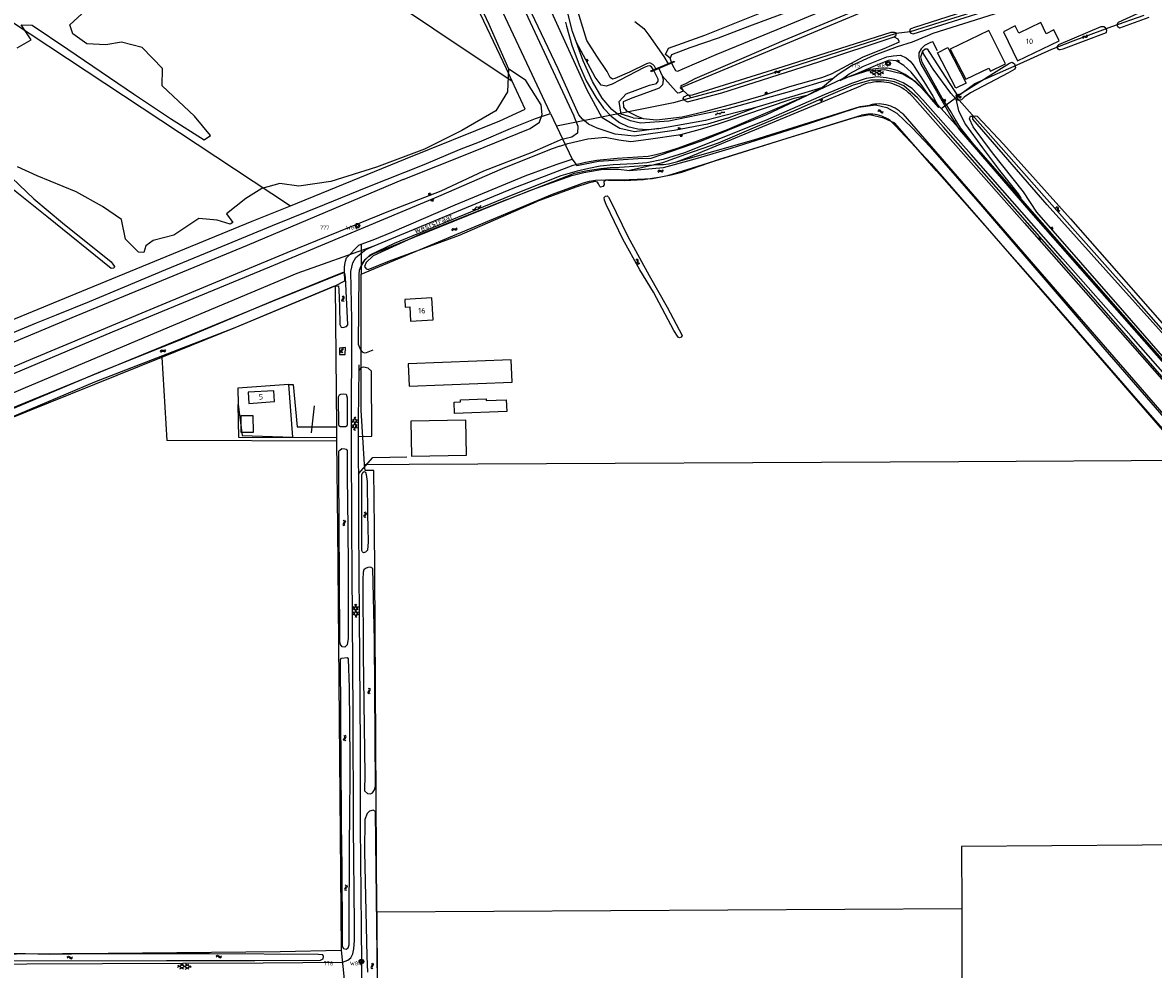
# Model space of a CAD drawing. Header units: metres. Extents: x 51973 to 58000, y 375000 to 380663.
# Tile 51 of 56: x 56747 to 57263, y 379798 to 380231. Entities that reach past the tile are written whole.
import ezdxf
from ezdxf.enums import TextEntityAlignment as Align

# ---------------------------------------------------------------- set-up
doc = ezdxf.new("R2010")
doc.units = ezdxf.units.M
doc.header["$LTSCALE"] = 0.1
doc.layers.get('0').update_dxf_attribs({"linetype": 'CONTINUOUS'})
doc.layers.add('B-WA-OG-TOPOGRAFIE-G', color=253, linetype='CONTINUOUS')
doc.styles.add('ISOCP', font='ISOCP.shx', dxfattribs={"height": 1.8})

# ---------------------------------------------------------------- blocks, each defined once
blk = doc.blocks.new('M01')
at = {"color": 0}
for radius in [1.05, 0.625]:
    blk.add_circle((0, 0), radius, dxfattribs=at)
blk = doc.blocks.new('S016')
at = {"color": 0, "linetype": 'Continuous'}
for points in [[(0.01, -0.38), (2.65, 1.15)], [(2.65, -1.15), (0.01, 0.38)], [(5.07, -1.15), (1.09, 1.15)], [(1.09, -1.15), (5.07, 1.15)], [(6.16, -0.38), (3.51, 1.15)], [(3.51, -1.15), (6.16, 0.37)]]:
    blk.add_lwpolyline(points, dxfattribs=at)
blk = doc.blocks.new('S05')
at = {"color": 0}
for p, q in [((0.08, 0.3), (0.38, 0.59)), ((0.11, -0.19), (0.41, 0.09)), ((0.38, 0.59), (0.68, 0.71)), ((0.41, 0.09), (0.71, 0.21)), ((0.68, 0.71), (1.01, 0.62)), ((0.71, 0.21), (1.02, 0.12)), ((1.01, 0.62), (1.33, 0.37)), ((1.02, 0.12), (1.36, -0.12)), ((1.33, 0.37), (1.66, 0.13)), ((1.66, 0.13), (1.97, 0.04)), ((1.97, 0.04), (2.28, 0.16)), ((2.28, 0.16), (2.58, 0.44)), ((1.36, -0.12), (1.68, -0.37)), ((1.68, -0.37), (2, -0.46)), ((2, -0.46), (2.31, -0.33)), ((2.31, -0.33), (2.61, -0.05))]:
    blk.add_line(p, q, dxfattribs=at)
blk = doc.blocks.new('BIJPIJL')
at = {"color": 0}
blk.add_line((0, 0), (1, 0), dxfattribs=at)
blk = doc.blocks.new('S012')
at = {"color": 0}
for p, q in [((1.18, 2.05), (0, 0)), ((1.18, -2.05), (0, 0)), ((1.4, 0), (0.21, -2.05)), ((1.4, 0), (0.22, 2.05))]:
    blk.add_line(p, q, dxfattribs=at)
blk = doc.blocks.new('S026')
at = {"color": 0}
for p, q in [((0, 0), (4.4, 0)), ((0.2, 0.5), (0.2, 0)), ((1.2, 0), (1.2, -0.5)), ((2.2, 0.5), (2.2, 0)), ((3.2, 0), (3.2, -0.5)), ((4.2, 0.5), (4.2, 0))]:
    blk.add_line(p, q, dxfattribs=at)
blk = doc.blocks.new('S04')
at = {"color": 0}
for p, q in [((0, 0.5), (0.5, 0.5)), ((0, 0.25), (1, 0.25)), ((0, 0), (0.5, 0)), ((0, -0.25), (1, -0.25)), ((0, -0.5), (0.5, -0.5))]:
    blk.add_line(p, q, dxfattribs=at)

msp = doc.modelspace()

# ---------------------------------------------------------------- linework, layer by layer
at = {"layer": 'B-WA-OG-TOPOGRAFIE-G'}
for points in [[(57037.249, 380182.21), (57026.191, 380180.68), (57019.438, 380182.277), (57011.385, 380187.157), (57004.554, 380199.745), (56987.701, 380236.789), (56966.513, 380279.278), (56940.381, 380335.429), (56925.096, 380367.649), (56914.397, 380388.259), (56906.179, 380400.343), (56893.426, 380415.848), (56881.346, 380429.621), (56842.986, 380469.148), (56813.446, 380500.59), (56805.922, 380508.524), (56796.105, 380516.909), (56765.818, 380537.382), (56758.438, 380540.293), (56755.232, 380539.031), (56751.633, 380535.789), (56749.888, 380532.834), (56748.968, 380530.063)], [(56646.668, 380420.164), (56970.403, 380203.811)], [(56970.403, 380203.811), (56967.744, 380209.494), (56953.004, 380240.539), (56946.776, 380254.439), (56931.162, 380286.779), (56917.414, 380315.714), (56906.82, 380338.097), (56896.126, 380359.485), (56887.452, 380375.04), (56877.838, 380387.273), (56868.659, 380397.853), (56873.043, 380401.428), (56876.66, 380404.75)], [(56987.916, 380189.121), (56908.299, 380358.4), (56892.509, 380385.45), (56876.66, 380404.75)], [(56589.345, 380331.892), (56869.193, 380146.968)], [(56954.051, 380283.413), (56982.877, 380221.665), (56998.478, 380188.085)], [(57000.793, 380188.446), (56991.396, 380209.458), (56957.855, 380279.888)], [(57040.28, 380215.987), (57041.668, 380218.831), (57058.24, 380224.803), (57184.482, 380275.507)], [(57047.071, 380200.854), (57228.255, 380276.48)], [(57238.359, 380258.206), (57193.844, 380239.51), (57165.542, 380230.673), (57152.009, 380226.372), (57145.654, 380225.605)], [(57160.015, 380224.744), (57162.462, 380225.771), (57190.41, 380234.545), (57192.457, 380235.383), (57196.092, 380236.872), (57238.1, 380254.079), (57239.094, 380254.833)], [(56953.456, 380243.297), (56959.738, 380229.845), (56968.656, 380209.459), (56968.208, 380199.021)], [(57260.832, 380232.917), (57247.569, 380228.081), (57246.792, 380228.594), (57246.476, 380229.753), (57247, 380230.83), (57256.079, 380234.806), (57280.973, 380243.343)], [(57116.753, 380205.101), (57096.703, 380199.039), (57068.321, 380191.074), (57041.789, 380185.563), (57028.937, 380184.676), (57024.309, 380185.695), (57019.811, 380187.663), (57015.849, 380190.954), (57011.462, 380196.132), (57006.944, 380203.726), (57002.689, 380213.194), (56997.897, 380226.543), (56994.802, 380238.491)], [(57035.983, 380209.506), (57035.243, 380210.706), (57034.503, 380211.512), (57033.237, 380212.144), (57031.633, 380211.746), (57023.895, 380207.923), (57017.239, 380205.092), (57016.078, 380204.795), (57015.128, 380205.563), (57013.641, 380208.299), (57008.934, 380215.26), (57004.376, 380222.333), (56999.143, 380239.813)], [(57100.37, 380236.988), (57078.587, 380228.969), (57064.325, 380223.469), (57051.452, 380218.984), (57043.109, 380215.821), (57042.451, 380214.304), (57040.28, 380215.987)], [(57153.495, 380228.23), (57151.999, 380227.544), (57151.724, 380226.569), (57152.242, 380225.816), (57153.413, 380225.479), (57190.125, 380237.045), (57190.85, 380237.664), (57190.604, 380238.624), (57189.814, 380239.129), (57188.214, 380239.331), (57153.495, 380228.23)], [(56829.83, 380177.007), (56832.727, 380179.033), (56825.445, 380187.856), (56815.644, 380197.047), (56810.649, 380201.78), (56810.865, 380209.581), (56801.494, 380219.154), (56792.123, 380221.597), (56784.894, 380220.451), (56776.185, 380220.88), (56769.892, 380225.435), (56768.432, 380229.62), (56774.004, 380234.647)], [(56994.757, 380230.753), (56995.182, 380228.978), (56997.617, 380220.258), (57000.995, 380211.256), (57004.084, 380203.985), (57008.599, 380196.502), (57012.067, 380191.56), (57015.583, 380187.825), (57019.303, 380185.014), (57023.076, 380183.193), (57027.72, 380182.105), (57031.952, 380181.834)], [(57026.324, 380231.024), (57030.422, 380227.899), (57032.705, 380224.8), (57039.631, 380215.14), (57041.47, 380211.803)], [(57109.827, 380235.015), (57091.15, 380227.345), (57063.321, 380215.86), (57047.754, 380209.107), (57045.784, 380208.291), (57044.968, 380208.624), (57043.616, 380211.007), (57043.228, 380212.106)], [(57048.386, 380199.792), (57047.545, 380201.13), (57047.425, 380201.938), (57049.616, 380202.828), (57053.873, 380205.083), (57077.245, 380215.166), (57094.406, 380222.589), (57125.47, 380235.551)], [(57173.13, 380196.529), (57181.517, 380202.734), (57202.132, 380211.838), (57216.608, 380218.381), (57226.297, 380222.248), (57244.04, 380228.781), (57258.828, 380233.967)], [(57219.948, 380222.234), (57217.548, 380227.205), (57213.981, 380225.484), (57211.526, 380230.57), (57201.514, 380225.736), (57199.922, 380229.034), (57194.497, 380226.415), (57200.944, 380213.06), (57219.948, 380222.234)], [(56744.513, 380218.993), (56750.836, 380222.752), (56747.439, 380227.786), (56746.354, 380229.513), (56751.27, 380229.436), (56767.618, 380218.503), (56797.949, 380197.805), (56814.372, 380186.862), (56829.83, 380177.007)], [(57049.148, 380195.073), (57050.323, 380194.474), (57065.974, 380198.493), (57110.32, 380212.708), (57144.691, 380224.019), (57145.574, 380224.779), (57145.671, 380225.776), (57144.769, 380226.115), (57143.168, 380226.071), (57093.911, 380210.38), (57052.489, 380197.429)], [(57145.654, 380225.605), (57066.124, 380200.086), (57052.075, 380196.23)], [(57187.839, 380226.897), (57170.224, 380218.395), (57177.339, 380204.752), (57187.875, 380209.838), (57188.562, 380208.415), (57195.514, 380211.771), (57187.839, 380226.897)], [(57231.144, 380222.038), (57241.57, 380226.122), (57241.685, 380227.067), (57241.106, 380228.197), (57240.38, 380228.642), (57239.048, 380228.666), (57219.668, 380220.491), (57218.902, 380219.532), (57219.235, 380218.769), (57219.904, 380218.33), (57220.498, 380218.289), (57221.862, 380218.598), (57231.144, 380222.038)], [(56970.877, 380155.013), (56998.119, 380165.476), (57003.882, 380166.912), (57008.915, 380167.774), (57018.32, 380168.64), (57032.384, 380169.573), (57035.27, 380170.205), (57040.074, 380171.464), (57046.295, 380173.341), (57056.665, 380177.263), (57068.684, 380181.808), (57105.417, 380197.656), (57105.53, 380197.705), (57111.646, 380200.901), (57111.992, 380201.082), (57116.753, 380205.101), (57119.05, 380207.04), (57125.256, 380210.93), (57135.611, 380215.772), (57146.186, 380219.597), (57153, 380221.793), (57160.015, 380224.744)], [(57034.78, 380209.002), (57034.001, 380210.389), (57033.234, 380210.884), (57032.147, 380210.714), (57030.584, 380210.032), (57019.419, 380204.239), (57016.047, 380202.483), (57013.202, 380201.61), (57010.895, 380201.995), (57008.215, 380205.647), (56999.688, 380221.554)], [(57058.762, 380190.218), (57073.498, 380194.028), (57085.028, 380197.438), (57097.026, 380201.372), (57111.729, 380205.563), (57116.072, 380207.25), (57121.274, 380209.908), (57130.46, 380214.889), (57140.18, 380218.692), (57147.165, 380221.833), (57146.301, 380223.15)], [(57144.691, 380224.019), (57146.301, 380223.15)], [(57161.31, 380221.532), (57158.441, 380220.111), (57157.057, 380218.595), (57155.988, 380216.703), (57155.872, 380215.008), (57156.174, 380213.358), (57156.876, 380211.669), (57163.954, 380199.27), (57170.578, 380187.876), (57173.309, 380183.432), (57174.522, 380181.621), (57207.089, 380143.96), (57236.11, 380110.852), (57264.428, 380078.787), (57297.553, 380041), (57333.658, 380000)], [(57164.422, 380217.694), (57162.347, 380221.754), (57161.31, 380221.532)], [(57165.019, 380191.776), (57161.716, 380195.564), (57157.168, 380200.758), (57153.21, 380204.429), (57149.624, 380206.917), (57145.994, 380208.684), (57142.431, 380209.695), (57138.959, 380209.814), (57133.795, 380209.124), (57129.146, 380207.747), (57127.523, 380207.136), (57124.268, 380205.912), (57120.089, 380204.085), (57124.188, 380207.217), (57130.715, 380210.718), (57141.253, 380214.995), (57144.19, 380215.381), (57147.566, 380215.745), (57150.089, 380214.568), (57151.989, 380212.999), (57153.269, 380211.322), (57154.872, 380208.832), (57158.225, 380203.708), (57162.317, 380196.918), (57165.019, 380191.776)], [(57172.838, 380195.8), (57174.045, 380190.374), (57177.189, 380184.065), (57184.934, 380173.468), (57192.713, 380163.097), (57201.193, 380152.469), (57202.401, 380150.44), (57181.024, 380174.982), (57174.969, 380182.586), (57172.458, 380186.442), (57170.299, 380190.424), (57166.516, 380196.1), (57157.436, 380212.438), (57156.793, 380214.888), (57157.765, 380217.728)], [(57157.967, 380216.656), (57157.765, 380217.728), (57158.776, 380218.529), (57159.753, 380218.654), (57160.809, 380216.888), (57172.062, 380199.587), (57173.343, 380197.81), (57174.988, 380198.065), (57197.372, 380212.072), (57198.526, 380212.459), (57199.543, 380211.735), (57200.013, 380210.101), (57199.661, 380209.328), (57196.516, 380207.483), (57179.454, 380198.526), (57176.667, 380196.512), (57175.35, 380195.356), (57173.824, 380195.032), (57172.838, 380195.8), (57170.464, 380198.341), (57162.426, 380209.275), (57157.967, 380216.656)], [(57172.831, 380200.632), (57164.381, 380216.818), (57169.197, 380219.143), (57177.514, 380202.893), (57172.831, 380200.632)], [(57044.274, 380212.977), (57044.434, 380212.611), (57033.845, 380208.177), (57033.685, 380208.544), (57044.274, 380212.977)], [(57043.094, 380212.483), (57042.451, 380214.304)], [(57161.716, 380195.564), (57157.024, 380202.371), (57152.471, 380207.949), (57149.037, 380211.041), (57145.643, 380213.113), (57142.411, 380213.426), (57137.089, 380211.362), (57127.523, 380207.136)], [(56976.651, 380204.128), (56968.656, 380209.459)], [(57289.337, 380045.86), (57252.776, 380087.502), (57221.58, 380122.784), (57179.781, 380170.296), (57157.736, 380195.335), (57152.84, 380200.497), (57148.772, 380203.059), (57144.957, 380204.562), (57141.048, 380205.436), (57136.96, 380205.744), (57131.961, 380204.994), (57125.186, 380202.823), (57112.742, 380197.613), (57085.957, 380185.839), (57048.994, 380171.054), (57039.23, 380168.12), (57031.754, 380166.583), (57025.916, 380166.034), (57016.382, 380165.581), (57010.52, 380165.002), (57005.414, 380164.049), (57000.018, 380162.756), (56992.489, 380160.61), (56969.095, 380151.305)], [(56997.718, 380168.281), (56999.81, 380165.315), (57009.812, 380167.305), (57027.813, 380168.489), (57033.813, 380168.683), (57056.819, 380176.659), (57086.429, 380188.627), (57120.993, 380204.905)], [(57020.109, 380188.813), (57019.242, 380194.581), (57022.409, 380198.036), (57033.022, 380202.044), (57036.216, 380202.843), (57036.979, 380203.809), (57036.952, 380204.755), (57035.037, 380208.677)], [(57037.34, 380209.641), (57038.744, 380206.288), (57039.202, 380204.322), (57038.927, 380202.219), (57037.464, 380200.63), (57032.079, 380198.671), (57024.89, 380196.023), (57021.029, 380194.429), (57021.174, 380192.042), (57022.505, 380190.359), (57027.019, 380187.967), (57030.116, 380186.784), (57036.261, 380186.149)], [(57045.221, 380199.181), (57038.744, 380206.288)], [(57120.993, 380204.905), (57132.203, 380208.58), (57140.404, 380209.174), (57148.603, 380207.169), (57154.201, 380203.765), (57160.198, 380197.761), (57166.061, 380191.299)], [(56869.193, 380146.968), (56921.745, 380168.33), (56964.722, 380185.678), (56976.334, 380191.133), (56970.403, 380203.811)], [(56920.657, 380158.956), (56951.88, 380171.395), (56978.533, 380182.284), (56982.774, 380185.17), (56984.1, 380188.602), (56983.558, 380193.106), (56976.651, 380204.128)], [(57327.739, 380000), (57323.355, 380005.044), (57281.028, 380052.785), (57235.475, 380105.033), (57197.709, 380148.064), (57167.117, 380182.876), (57155.295, 380196.175), (57149.075, 380201.664), (57144.773, 380203.588), (57140.31, 380204.273), (57133.953, 380204.32), (57125.937, 380202.067), (57115.685, 380197.624), (57099.816, 380190.62), (57080.285, 380182.371), (57064.316, 380175.523), (57049.462, 380170.431), (57038.925, 380166.631), (57030.69, 380164.557), (57023.953, 380163.131)], [(57031.952, 380181.834), (57037.249, 380182.21), (57058.532, 380186.063), (57082.172, 380192.183), (57084.78, 380192.858), (57111.646, 380200.901)], [(57045.355, 380166.951), (57050.957, 380169.145), (57082.971, 380182.318), (57129.391, 380201.675)], [(57048.386, 380199.792), (57048.004, 380199.143), (57046.786, 380198.494), (57045.961, 380198.407)], [(57051.247, 380196.995), (57047.071, 380200.854)], [(57141.193, 380203.263), (57139.995, 380203.423), (57138.79, 380203.512), (57137.582, 380203.529), (57136.375, 380203.475), (57135.174, 380203.349), (57133.981, 380203.152), (57132.803, 380202.886), (57131.642, 380202.55), (57130.504, 380202.146), (57129.391, 380201.675)], [(57152.986, 380196.855), (57152.12, 380197.747), (57151.203, 380198.585), (57150.236, 380199.365), (57149.223, 380200.086), (57148.169, 380200.745), (57147.077, 380201.338), (57145.951, 380201.864), (57144.796, 380202.321), (57143.615, 380202.708), (57142.412, 380203.022), (57141.193, 380203.263)], [(56968.208, 380199.021), (56962.949, 380190.245), (56947.446, 380181.343), (56930.348, 380172.735), (56908.387, 380164.605), (56887.578, 380158.059), (56872.932, 380155.978), (56864.332, 380157.141), (56856.174, 380154.826), (56848.847, 380150.266), (56839.979, 380143.276), (56842.895, 380139.282), (56841.708, 380138.538), (56835.681, 380140.351), (56827.334, 380141.083), (56816.02, 380133.505), (56806.514, 380131.171), (56803.25, 380128.649), (56802.322, 380125.66), (56799.797, 380125.806), (56793.942, 380131.748), (56792.072, 380140.654), (56783.44, 380146.601), (56771.342, 380153.375), (56753.599, 380160.614), (56744.668, 380164.662)], [(57052.075, 380196.23), (57043.998, 380194.013)], [(57045.961, 380198.407), (57045.221, 380199.181)], [(57048.359, 380195.898), (57048.668, 380196.657), (57049.78, 380197.218)], [(57049.148, 380195.073), (57048.359, 380195.898)], [(57052.489, 380197.429), (57051.511, 380197.237), (57050.947, 380197.422), (57049.78, 380197.218)], [(57051.247, 380196.995), (57052.075, 380196.23)], [(57069.438, 380185.966), (57086.013, 380191.701), (57099.089, 380196.042), (57105.417, 380197.656)], [(57152.986, 380196.855), (57204.126, 380139.002), (57317.174, 380010.591), (57326.559, 380000)], [(57166.061, 380191.299), (57173.13, 380196.529)], [(57345.078, 380000), (57321.628, 380027.195), (57292.531, 380061.38), (57278.709, 380077.241), (57253.077, 380106.297), (57222.434, 380140.898), (57193.515, 380173.495), (57173.13, 380196.529)], [(56968.074, 380149.884), (56979.67, 380154.444), (56997.527, 380160.705), (57003.078, 380162.117), (57010.046, 380163.294), (57011.852, 380163.726), (57018.909, 380163.676), (57023.953, 380163.131), (57039.417, 380164.427), (57053.897, 380168.45), (57070.278, 380173.227), (57099.187, 380182.333), (57128.472, 380192.02), (57136.177, 380193.019), (57141.335, 380191.886)], [(57043.998, 380194.013), (56990.656, 380183.296)], [(57036.261, 380186.149), (57047.92, 380187.561), (57058.762, 380190.218)], [(57045.355, 380166.951), (57080.565, 380177.119), (57129.181, 380192.277), (57133.582, 380192.869)], [(57068.664, 380186.909), (57082.172, 380192.183)], [(57140.982, 380193.062), (57139.932, 380193.255), (57138.871, 380193.375), (57137.804, 380193.421), (57136.737, 380193.393), (57135.674, 380193.291), (57134.621, 380193.116), (57133.582, 380192.869)], [(57148.578, 380188.858), (57147.776, 380189.61), (57146.923, 380190.304), (57146.023, 380190.936), (57145.08, 380191.502), (57144.1, 380192), (57143.086, 380192.427), (57142.045, 380192.782), (57140.982, 380193.062)], [(57141.335, 380191.886), (57145.941, 380189.216), (57152.944, 380182.475), (57161.039, 380173.877), (57184.909, 380146.411), (57218.182, 380107.871), (57240.855, 380081.356)], [(57166.061, 380191.299), (57176.594, 380179.69)], [(56732.315, 380084.848), (56753.277, 380093.47), (56762.345, 380097.106), (56777.46, 380103.233), (56793.386, 380109.946), (56812.334, 380117.804), (56838.136, 380128.538), (56860.912, 380137.927), (56884.692, 380147.497), (56904.443, 380155.54), (56930.237, 380165.875), (56946.363, 380172.583), (56955.431, 380176.22), (56969.543, 380182.165), (56981.029, 380186.757), (56987.916, 380189.121)], [(56901.513, 380115.682), (56988.74, 380152.2), (57002.946, 380157.383), (57005.615, 380158.12), (57008.347, 380158.578), (57011.346, 380158.744), (57014.346, 380158.573), (57021.546, 380158.571), (57030.346, 380158.963), (57034.257, 380159.496), (57038.148, 380160.157), (57042.971, 380161.156), (57047.75, 380162.348), (57064.556, 380168.133), (57120.374, 380185.484), (57129.777, 380188.271)], [(56987.916, 380189.121), (56990.656, 380183.296)], [(56992.033, 380174.215), (56995.758, 380175.429), (57004.838, 380177.476), (57012.808, 380178.262), (57019.025, 380177.016), (57024.53, 380176.311), (57032.549, 380177.31), (57047.272, 380179.442), (57056.249, 380181.865), (57064.378, 380184.34), (57069.438, 380185.966)], [(56998.558, 380187.849), (57000.249, 380183.309), (57000.097, 380180.096), (56997.62, 380178.253), (56992.469, 380177.045)], [(56998.478, 380188.085), (56998.558, 380187.849)], [(57068.664, 380186.909), (57059.495, 380184.242), (57044.338, 380181.257), (57026.094, 380178.693), (57017.413, 380179.571), (57009.079, 380182.332), (57005.2, 380184.262), (57002.44, 380186.442), (57000.793, 380188.446)], [(57126.813, 380187.308), (57093.248, 380176.874), (57054.928, 380164.942), (57041.293, 380160.67), (57034.375, 380159.302), (57020.275, 380158.629), (57013.03, 380158.596), (57012.245, 380157.912), (57012.404, 380156.52), (57011.793, 380155.809), (57010.725, 380155.382)], [(57025.608, 380187.097), (57020.109, 380188.813)], [(57025.608, 380187.097), (57030.116, 380186.784)], [(57306.993, 380000), (57304.824, 380002.549), (57257.128, 380056.724), (57212.643, 380107.851), (57163.956, 380162.983), (57144.941, 380184.634), (57139.935, 380186.991), (57133.345, 380188.44), (57126.813, 380187.308)], [(57136.977, 380188.464), (57135.955, 380188.648), (57134.922, 380188.761), (57133.885, 380188.804), (57132.847, 380188.776), (57131.813, 380188.678), (57130.788, 380188.509), (57129.777, 380188.271)], [(57145.167, 380183.657), (57144.43, 380184.436), (57143.639, 380185.162), (57142.799, 380185.829), (57141.915, 380186.436), (57140.989, 380186.979), (57140.028, 380187.456), (57139.036, 380187.864), (57138.017, 380188.2), (57136.977, 380188.464)], [(57148.578, 380188.858), (57312.439, 380000)], [(57335.359, 380000), (57318.806, 380018.744), (57249.98, 380098.014), (57209.732, 380143.995), (57203.713, 380153.32), (57189.578, 380171.163), (57180.65, 380182.937), (57179.123, 380186.594), (57179.564, 380187.793), (57180.965, 380187.835)], [(57343.674, 380000), (57314.413, 380033.494), (57268.004, 380087.769), (57214.503, 380147.423), (57180.579, 380186.522), (57180.543, 380187.446), (57180.965, 380187.835), (57181.95, 380188.087), (57182.516, 380187.794), (57194.549, 380175.156), (57225.12, 380140.97), (57265.971, 380094.623), (57303.961, 380050.973), (57336.852, 380013.453), (57348.468, 380000)], [(56990.656, 380183.296), (56997.718, 380168.281)], [(57145.167, 380183.657), (57161.554, 380166.044), (57218.685, 380100.385), (57278.953, 380030.843)], [(57176.594, 380179.69), (57208.694, 380143.024), (57321.742, 380014.613), (57334.439, 380000)], [(56992.033, 380174.215), (56988.214, 380172.761), (56965.836, 380163.861), (56936.672, 380151.126)], [(56937.926, 380153.784), (56957.386, 380162.882), (56979.48, 380171.45), (56992.019, 380176.91), (56992.469, 380177.045)], [(56735.103, 380166.327), (56752.015, 380150.148), (56765.17, 380139.151), (56787.297, 380121.416), (56788.959, 380119.175), (56788.65, 380118.469), (56787.308, 380118.274), (56757.941, 380142.118), (56731.971, 380162.81)], [(56901.485, 380129.424), (56906.997, 380131.481), (56915.462, 380134.928), (56944.296, 380147.407), (56976.345, 380160.629), (56987.02, 380164.636), (56990.845, 380165.967), (56997.718, 380168.281)], [(56901.506, 380119.074), (56902.223, 380120.872), (56903.309, 380122.476), (56904.775, 380123.854), (56906.512, 380124.873), (56969.538, 380150.418), (56998.75, 380161.792), (57004.715, 380163.083), (57010.753, 380163.975), (57015.045, 380164.368), (57019.352, 380164.574), (57028.353, 380165.166), (57037.154, 380165.758), (57039.461, 380165.872), (57041.754, 380166.154), (57045.355, 380166.951)], [(56920.657, 380158.956), (56849.404, 380128.79), (56771.278, 380096.603), (56695.616, 380064.933), (56631.296, 380038.665), (56563.698, 380010.72), (56538.595, 380000)], [(56566.552, 380000), (56638.928, 380029.851), (56699.441, 380055.171), (56751.607, 380077.239), (56805.227, 380099.672), (56867.603, 380125.615), (56914.835, 380144.799), (56937.926, 380153.784)], [(56897.209, 380000), (56897.033, 380041.286), (56897.136, 380095), (56896.787, 380117.011), (56897.621, 380120.841), (56899.089, 380123.409), (56903.586, 380126.96), (56907.411, 380128.712), (56943.216, 380143.579), (56970.877, 380155.013)], [(57010.725, 380155.382), (57010.344, 380155.806), (57009.822, 380157.042), (57009.249, 380157.77), (57008.229, 380158.09), (57005.094, 380157.226), (56999.448, 380155.523), (56981.647, 380148.835)], [(56936.672, 380151.126), (56859.559, 380118.908), (56787.874, 380089.228), (56719.148, 380060.391), (56624.015, 380021.076), (56573.345, 380000)], [(56969.095, 380151.305), (56916.505, 380129.737), (56905.392, 380124.473), (56902.77, 380121.823), (56901.281, 380119.442), (56900.548, 380117.389), (56900.316, 380115.749), (56900.106, 380083.798), (56901.116, 380081.159), (56901.923, 380080.324), (56902.83, 380079.814), (56903.894, 380079.917), (56906.993, 380081.126)], [(56968.074, 380149.884), (56928.189, 380133.792), (56906.96, 380124.179), (56903.674, 380121.134), (56903.018, 380119.192), (56903.681, 380118.232), (56904.581, 380117.856), (56914.375, 380121.85), (56946.292, 380133.486), (56981.647, 380148.835)], [(57012.432, 380149.492), (57012.306, 380150.782), (57012.919, 380151.402), (57013.686, 380151.469), (57014.37, 380150.872), (57015.263, 380149.252), (57023.064, 380132.937), (57032.943, 380115.192), (57041.092, 380100.657), (57048.002, 380087.813), (57047.543, 380086.963), (57046.694, 380086.61), (57046.062, 380086.993), (57044.122, 380090.015), (57034.794, 380107.514), (57028.593, 380117.758), (57020.89, 380131.664), (57013.308, 380147.507), (57012.432, 380149.492)], [(56656.872, 380060.53), (56702.955, 380078.769), (56776.602, 380109.086), (56851.703, 380139.859), (56869.193, 380146.968)], [(56595.145, 380000), (56637.166, 380017.555), (56693.506, 380040.576), (56747.26, 380063.486), (56819.691, 380094.2), (56872.197, 380116.207), (56907.411, 380128.712)], [(56893.789, 380116.713), (56893.812, 380118.818), (56893.985, 380120.112), (56894.33, 380121.675), (56894.816, 380123.2), (56900.351, 380129.001), (56901.485, 380129.424)], [(56901.485, 380129.424), (56901.506, 380119.074)], [(56901.506, 380119.074), (56901.513, 380115.682)], [(56895.352, 380092.593), (56894.249, 380114.389), (56893.92, 380116.192), (56893.283, 380116.515), (56889.807, 380115.158), (56861.031, 380103.395), (56817.985, 380085.242), (56782.439, 380071.133), (56722.464, 380045.883), (56632.77, 380010.03), (56608.591, 380000)], [(56608.602, 380000), (56632.77, 380010.03), (56782.439, 380071.133), (56861.031, 380103.395), (56893.789, 380116.713)], [(56889.615, 380110.435), (56894.048, 380112.707), (56893.789, 380116.713)], [(56903.031, 380028.831), (56901.437, 380053.67), (56901.513, 380115.682)], [(56621.003, 380000), (56667.706, 380019.413), (56728.069, 380044.645), (56779.871, 380066.553), (56843.962, 380091.355), (56889.044, 380110.196), (56891.064, 380110.344), (56891.286, 380108.514), (56891.635, 380100.928), (56891.716, 380092.754), (56892.277, 380091.481), (56893.041, 380091.388), (56894.708, 380091.847), (56895.352, 380092.593)], [(56810.426, 380077.838), (56843.962, 380091.355), (56889.615, 380110.435)], [(56889.615, 380110.435), (56890.203, 380046.108)], [(56934.28, 380094.84), (56933.69, 380104.92), (56921.3, 380104.21), (56921.51, 380100.71), (56923.59, 380100.83), (56923.97, 380094.24), (56934.28, 380094.84)], [(56891.619, 380081.921), (56891.485, 380079.104), (56894.167, 380079.11), (56894.347, 380082.193), (56891.619, 380081.921)], [(57240.855, 380081.356), (57284.733, 380030.683), (57311.56, 380000)], [(56621.003, 380000), (56667.706, 380019.413), (56728.069, 380044.645), (56810.426, 380077.838)], [(56810.426, 380077.838), (56812.778, 380039.776)], [(56970.31, 380066.51), (56969.9, 380076.59), (56922.96, 380074.74), (56923.42, 380064.6), (56970.31, 380066.51)], [(56900.421, 380074.37), (56900.368, 380072.351), (56900.086, 380049.214), (56900.218, 380004.868), (56900.256, 380000)], [(56900.108, 380041.701), (56906.325, 380041.753), (56906.14, 380071.449), (56904.624, 380072.88), (56902.448, 380073.273), (56901.286, 380073.001), (56900.361, 380071.753)], [(56868.45, 380065.298), (56870.379, 380065.435)], [(56870.379, 380065.435), (56872.282, 380046.1)], [(56868.45, 380065.298), (56845.215, 380063.645), (56845.341, 380056.299)], [(56861.849, 380057.56), (56861.59, 380062.54), (56849.859, 380061.81), (56850.259, 380056.659), (56861.849, 380057.56)], [(56870.275, 380041.296), (56868.45, 380065.298)], [(56891.225, 380046.651), (56891.17, 380059.805), (56891.545, 380060.683), (56892.177, 380061.033), (56893.461, 380061.067), (56894.65, 380060.934), (56894.986, 380059.342), (56895.001, 380046.674)], [(56845.341, 380056.299), (56847.2, 380042.158), (56870.275, 380041.296)], [(56845.601, 380041.178), (56845.341, 380056.299)], [(56967.909, 380053.093), (56944.062, 380052.064), (56943.898, 380057.311), (56946.723, 380057.4), (56946.713, 380058.332), (56958.433, 380058.816), (56958.443, 380058.817)], [(56958.443, 380058.817), (56958.478, 380058.062), (56967.68, 380058.415), (56967.909, 380053.093)], [(56846.586, 380043.622), (56852.269, 380043.573), (56852.236, 380051.065), (56846.553, 380051.115), (56846.586, 380043.622)], [(56872.282, 380046.1), (56890.203, 380046.108)], [(56890.203, 380046.108), (56890.249, 380041.044)], [(56891.225, 380046.651), (56892.062, 380046.143), (56894.266, 380046.131), (56895.001, 380046.674)], [(56949.497, 380033.089), (56949.223, 380049.07), (56924.097, 380048.635), (56924.37, 380032.653), (56949.497, 380033.089)], [(56890.263, 380039.543), (56812.778, 380039.776)], [(56890.249, 380041.044), (56845.601, 380041.178)], [(56890.249, 380041.044), (56890.263, 380039.543)], [(56890.263, 380039.543), (56890.625, 380000)], [(56891.273, 380034.876), (56891.67, 380035.431), (56892.658, 380036.085), (56894.055, 380036.015), (56894.612, 380035.842), (56895.014, 380035.225)], [(56891.429, 380000), (56891.306, 380026.885), (56891.273, 380034.876)], [(56895.014, 380035.225), (56895.028, 380023.383), (56895.315, 380000)], [(56900.159, 380024.554), (56906.753, 380032.034), (56922.347, 380032.304)], [(56903.031, 380028.831), (56923.314, 380028.94), (57174.121, 380030.276)], [(57174.121, 380030.276), (57278.953, 380030.843)], [(56901.688, 380000), (56901.712, 380024.361), (56902.418, 380025.315), (56902.838, 380025.695), (56903.389, 380025.296), (56903.774, 380024.257), (56904.222, 380021.052), (56904.334, 380006.146), (56904.501, 380000)], [(56907.487, 380000), (56907.208, 380026.062), (56903.208, 380026.066), (56903.031, 380028.831)], [(56890.625, 380000), (56892.39, 379807.169)], [(56895.466, 379949.393), (56895.01, 379946.51), (56893.998, 379945.545), (56892.757, 379945.683), (56892.077, 379946.612), (56891.744, 379948.007), (56891.531, 379977.864), (56891.429, 380000)], [(56895.315, 380000), (56895.538, 379981.797), (56895.466, 379949.393)], [(56898.006, 379863.433), (56897.796, 379915.167), (56897.294, 379980.195), (56897.209, 380000)], [(56900.256, 380000), (56900.568, 379959.718), (56900.922, 379900.251), (56901.007, 379863.456)], [(56904.675, 379993.628), (56904.298, 379989.735), (56903.407, 379988.773), (56902.464, 379988.56), (56902.016, 379988.972), (56901.726, 379989.666), (56901.686, 379997.506), (56901.688, 380000)], [(56904.501, 380000), (56904.675, 379993.628)], [(56908.559, 379824.606), (56907.704, 379979.658), (56907.487, 380000)], [(56903.062, 379887.322), (56903.043, 379879.821), (56904.326, 379878.626), (56905.768, 379878.502), (56906.668, 379878.979), (56907.532, 379880.293), (56907.93, 379882.094), (56907.529, 379948.474), (56906.805, 379981.342), (56905.689, 379982.006), (56904.515, 379981.89), (56903.431, 379981.435), (56902.738, 379980.788), (56902.344, 379979.709), (56902.234, 379976.421), (56902.307, 379941.939), (56903.062, 379887.322)], [(56892.584, 379849.708), (56892.384, 379890.322), (56892.073, 379939.812), (56892.446, 379940.52), (56895.11, 379940.738), (56895.558, 379940.203), (56895.896, 379927.098), (56896.203, 379893.989), (56896.129, 379862.037)], [(56908.836, 379749.317), (56908.86, 379792.561), (56908.163, 379856.787), (56908.019, 379870.472), (56906.9, 379871.032), (56905.213, 379870.574), (56904.178, 379869.503), (56903.097, 379866.727), (56903.009, 379852.259), (56903.991, 379804.195), (56904.301, 379797.187)], [(56892.584, 379849.708), (56892.784, 379808.977), (56893.355, 379807.98), (56894.622, 379807.637), (56895.497, 379808.194), (56895.934, 379809.521), (56896.129, 379862.037)], [(56898.418, 379819.053), (56898.006, 379863.433)], [(56901.007, 379863.456), (56901.399, 379817.772)], [(57422.668, 379856.289), (57175.432, 379854.456), (57175.5, 379826.16)], [(56908.559, 379824.606), (57175.5, 379826.16)], [(56908.559, 379824.606), (56908.74, 379791.833), (56909.135, 379733.2)], [(57175.5, 379826.16), (57175.72, 379734.62)], [(56400.626, 379804.036), (56401.124, 379801.926), (56402.082, 379800.526), (56403.049, 379799.66), (56404.3, 379799.124), (56432.498, 379799.085), (56478.32, 379799.465), (56536.587, 379799.77), (56544.986, 379799.807), (56551.434, 379799.835), (56579.161, 379799.956), (56642.64, 379800.297), (56714.261, 379800.706), (56783.406, 379801.034), (56856.723, 379801.442), (56892.963, 379801.655), (56895.289, 379802.519), (56896.698, 379803.679), (56897.658, 379805.54), (56898.127, 379807.83), (56898.368, 379811.625), (56898.418, 379819.053)], [(56901.399, 379817.772), (56901.966, 379767.212), (56901.971, 379706.254), (56902.224, 379650.808), (56902.7, 379588.585), (56903.322, 379513.488), (56903.664, 379450.966), (56904.233, 379382.479), (56904.806, 379324.366), (56905.28, 379275.973), (56906.23, 379273.536), (56908.618, 379271.089), (56910.79, 379270.371), (56912.427, 379270.302), (57012.749, 379272.214)], [(56580.648, 379803.972), (56615.16, 379804.244), (56723.234, 379805.337), (56786.008, 379805.8), (56864.486, 379806.479), (56892.39, 379807.169)], [(56759.432, 379805.13), (56737.115, 379805.796), (56735.365, 379805.555), (56734.486, 379804.642), (56734.564, 379803.588), (56734.859, 379802.822), (56735.805, 379802.334), (56740.695, 379802.293), (56812.583, 379802.457), (56852.955, 379802.482), (56882.915, 379802.617), (56884.155, 379803.217), (56884.306, 379804.287), (56883.881, 379804.961), (56882.021, 379805.219), (56832.216, 379805.443), (56779.362, 379805.468), (56759.432, 379805.13)], [(56892.39, 379807.169), (56893.901, 379792.241)]]:
    msp.add_lwpolyline(points, dxfattribs=at)

# ---------------------------------------------------------------- block references
for name, p, rotation in [('S05', (57230.785, 380223.369), 32.26035320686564), ('S04', (57004.154, 380213.223), 28.18596196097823), ('S04', (57146.415, 380212.642), 58.58072884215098), ('S05', (57092.539, 380208.601), 201.3543773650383), ('S016', (57139.842, 380207.663), 178.050745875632), ('S04', (57086.502, 380197.921), 108.1590397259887), ('S04', (57111.151, 380195.623), 293.8105358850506), ('S04', (57167.345, 380194.856), 33.69362075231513), ('S05', (57172.738, 380197.169), 345.8248579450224), ('S026', (57067.337, 380189.719), 194.6473752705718), ('S05', (57137.161, 380190.253), 346.0609856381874), ('S04', (57046.747, 380181.731), 101.1513066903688), ('S04', (57047.298, 380179.449), 278.3159287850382), ('S05', (57036.876, 380162.283), 19.14137378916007), ('S04', (56932.916, 380151.835), 111.2597788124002), ('S04', (56933.729, 380149.897), 292.6763011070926), ('S012', (56954.548, 380145.193), 112.8225406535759), ('S05', (57218.359, 380146.409), 309.6441749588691), ('S05', (56945.162, 380136.764), 202.408198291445), ('S04', (57211.556, 380132.287), 221.2757053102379), ('S04', (57216.301, 380136.491), 41.1975972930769), ('S05', (57028.531, 380120.381), 122.9590098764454), ('S05', (56893.454, 380103.151), 94.41628344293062), ('S05', (56809.92, 380080.182), 21.04574081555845), ('S05', (56892.916, 380079.708), 93.3832876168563), ('S016', (56898.637, 380050.604), 267.8789036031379), ('S05', (56893.485, 380003.503), 273.1543921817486), ('S05', (56903.02, 380007.241), 272.6936110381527), ('S016', (56899.015, 379958.959), 90.45835645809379), ('S05', (56905.314, 379924.115), 92.57914750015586), ('S05', (56894.193, 379902.609), 93.5548886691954), ('S05', (56894.412, 379837.031), 266.2735741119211), ('S05', (56767.167, 379803.767), 356.5023047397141), ('S05', (56835.141, 379804.126), 0.4583564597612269), ('S016', (56817.701, 379799.744), 358.6824293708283), ('S05', (56906.274, 379801.257), 271.2603038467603)]:
    msp.add_blockref(name, p, dxfattribs=dict(at, rotation=rotation))
ref = msp.add_blockref('M01', (57141.88, 380211.89), dxfattribs=at)
ref.add_attrib('0', '775      W83', dxfattribs={"layer": '0', "color": 0, "height": 1.8, "style": 'ISOCP'}).set_placement((57141.88, 380211.89), align=Align.TOP_RIGHT)
ref = msp.add_blockref('M01', (56899.76, 380137.88), dxfattribs=at)
ref.add_attrib('0', '777      W84', dxfattribs={"layer": '0', "color": 0, "height": 1.8, "style": 'ISOCP'}).set_placement((56899.76, 380137.88), align=Align.TOP_RIGHT)
at = {"layer": 'B-WA-OG-TOPOGRAFIE-G', "color": 7, "xscale": 12.40234469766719, "yscale": 12.40234469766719, "rotation": 83.68123524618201}
msp.add_blockref('BIJPIJL', (56878.735, 380043.335), dxfattribs=at)
at = {"layer": 'B-WA-OG-TOPOGRAFIE-G'}
ref = msp.add_blockref('M01', (56901.57, 379802), dxfattribs=at)
ref.add_attrib('0', '778      W84', dxfattribs={"layer": '0', "color": 0, "height": 1.8, "style": 'ISOCP'}).set_placement((56901.57, 379802), align=Align.TOP_RIGHT)

# ---------------------------------------------------------------- texts
at = {"layer": 'B-WA-OG-TOPOGRAFIE-G', "style": 'ISOCP'}
for s, p in [('10', (57204.799, 380220.776)), ('16', (56927.478, 380097.864)), ('5', (56854.671, 380058.526))]:
    msp.add_text(s, height=2.5, dxfattribs=at).set_placement(p)
msp.add_text('Weststraat', height=2.5, rotation=22.28037, dxfattribs=at).set_placement((56926.138, 380134.123))

doc.saveas('drawing.dxf')
